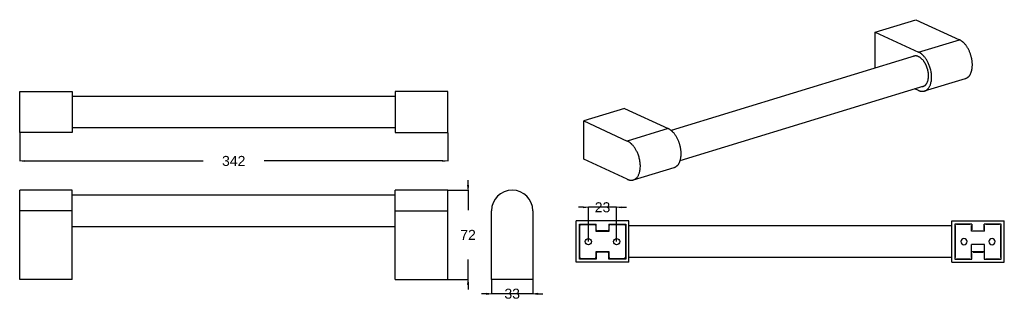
# Model space of a CAD drawing. Header units: inches. Extents: x -1626 to 2374, y 2161 to 2385.
# Tile 2 of 2: x 1588 to 2374, y 2161 to 2385. Entities that reach past the tile are written whole.
import ezdxf

# ---------------------------------------------------------------- set-up
doc = ezdxf.new("R2010")
doc.units = ezdxf.units.IN
doc.header["$LTSCALE"] = 1000
doc.header["$MEASUREMENT"] = 0
doc.header["$PDMODE"] = 1
doc.header["$PDSIZE"] = -2
doc.layers.get('0').update_dxf_attribs({"lineweight": 25})
doc.layers.get('Defpoints').update_dxf_attribs({"lineweight": 25})
doc.layers.add('1', color=255, linetype='Continuous', lineweight=25)
doc.styles.add('Arial', font='Arial')
doc.dimstyles.new('Standard-1', dxfattribs={"dimtxt": 8, "dimasz": 3.967285, "dimexe": 0.18, "dimexo": 0.0625, "dimgap": 0, "dimtad": 0, "dimdec": 4, "dimzin": 4, "dimdsep": 46, "dimtxsty": 'Arial', "dimblk": 'VW_FILLEDARROW', "dimblk1": 'VW_FILLEDARROW', "dimblk2": 'VW_FILLEDARROW', "dimcen": 0, "dimadec": 0, "dimazin": 0, "dimtfac": 1, "dimtdec": 4, "dimtix": 1, "dimtmove": 0, "dimatfit": 0, "dimldrblk": 'VW_FILLEDARROW', "dimfxl": 1, "dimfrac": 2, "dimtolj": 1, "dimtzin": 4, "dimarcsym": 0})

# ---------------------------------------------------------------- blocks, each defined once
blk = doc.blocks.new('VW_FILLEDARROW')
at = {"linetype": 'Continuous', "lineweight": 0, "transparency": 16777216}
blk.add_hatch(color=0, dxfattribs=at).paths.add_polyline_path([(-1, 0.12), (0, 0), (-1, -0.12)])
at = {"color": 0, "linetype": 'Continuous', "lineweight": 20, "transparency": 16777216, "flags": 128}
blk.add_lwpolyline([(-1, 0.12), (0, 0), (-1, -0.12)], close=True, dxfattribs=at)
blk = doc.blocks.new('*D1')
at = {"color": 0, "lineweight": -2}
for p, q in [((2038.1, 2234.93), (2034.14, 2234.93)), ((2042.07, 2207.57), (2042.07, 2235.11)), ((2064.57, 2234.93), (2042.07, 2234.93)), ((2064.57, 2207.57), (2064.57, 2235.11)), ((2068.54, 2234.93), (2072.51, 2234.93))]:
    blk.add_line(p, q, dxfattribs=at)
at = {"layer": 'Defpoints', "color": 0}
for p in [(2042.07, 2234.93), (2042.07, 2207.51), (2064.57, 2207.51)]:
    blk.add_point(p, dxfattribs=at)
at = {"color": 0, "lineweight": -2, "xscale": 3.96728515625, "yscale": 3.96728515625, "zscale": 3.96728515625}
blk.add_blockref('VW_FILLEDARROW', (2042.07, 2234.93), dxfattribs=at)
at = {"color": 0, "lineweight": -2, "xscale": 3.96728515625, "yscale": 3.96728515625, "zscale": 3.96728515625, "rotation": 180}
blk.add_blockref('VW_FILLEDARROW', (2064.57, 2234.93), dxfattribs=at)
at = {"color": 0, "insert": (2053.32, 2234.93), "char_height": 8, "attachment_point": 5, "style": 'Arial'}
blk.add_mtext('\\A1;23', dxfattribs=at)
blk = doc.blocks.new('*D2')
at = {"color": 0, "lineweight": -2}
for p, q in [((1964.67, 2177.07), (1964.67, 2165.61)), ((1997.67, 2177.07), (1997.67, 2165.61)), ((1960.7, 2165.79), (1956.74, 2165.79)), ((1997.67, 2165.79), (1964.67, 2165.79)), ((2001.64, 2165.79), (2005.6, 2165.79))]:
    blk.add_line(p, q, dxfattribs=at)
at = {"layer": 'Defpoints', "color": 0}
for p in [(1964.67, 2177.14), (1997.67, 2177.14), (1964.67, 2165.79)]:
    blk.add_point(p, dxfattribs=at)
at = {"color": 0, "lineweight": -2, "xscale": 3.96728515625, "yscale": 3.96728515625, "zscale": 3.96728515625}
blk.add_blockref('VW_FILLEDARROW', (1964.67, 2165.79), dxfattribs=at)
at = {"color": 0, "lineweight": -2, "xscale": 3.96728515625, "yscale": 3.96728515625, "zscale": 3.96728515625, "rotation": 180}
blk.add_blockref('VW_FILLEDARROW', (1997.67, 2165.79), dxfattribs=at)
at = {"color": 0, "insert": (1981.17, 2165.79), "char_height": 8, "attachment_point": 5, "style": 'Arial'}
blk.add_mtext('\\A1;33', dxfattribs=at)
blk = doc.blocks.new('*D3')
at = {"color": 0, "lineweight": -2}
for p, q in [((1945.91, 2252.6), (1945.91, 2256.57)), ((1929.76, 2248.64), (1946.09, 2248.64)), ((1945.91, 2248.64), (1945.91, 2232.53)), ((1945.91, 2177.14), (1945.91, 2193.25)), ((1929.76, 2177.14), (1946.09, 2177.14)), ((1945.91, 2173.17), (1945.91, 2169.2))]:
    blk.add_line(p, q, dxfattribs=at)
at = {"layer": 'Defpoints', "color": 0}
for p in [(1929.69, 2248.64), (1929.69, 2177.14), (1945.91, 2177.14)]:
    blk.add_point(p, dxfattribs=at)
at = {"color": 0, "lineweight": -2, "xscale": 3.96728515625, "yscale": 3.96728515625, "zscale": 3.96728515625}
for p, rotation in [((1945.91, 2248.64), 270), ((1945.91, 2177.14), 90)]:
    blk.add_blockref('VW_FILLEDARROW', p, dxfattribs=dict(at, rotation=rotation))
at = {"color": 0, "insert": (1945.91, 2212.89), "char_height": 8, "attachment_point": 5, "style": 'Arial'}
blk.add_mtext('\\A1;72', dxfattribs=at)
blk = doc.blocks.new('*D4')
at = {"color": 0, "lineweight": -2}
for p, q in [((1587.69, 2294.62), (1587.69, 2271.8)), ((1929.69, 2294.62), (1929.69, 2271.8)), ((1591.66, 2271.98), (1734.29, 2271.98)), ((1925.73, 2271.98), (1783.1, 2271.98))]:
    blk.add_line(p, q, dxfattribs=at)
at = {"layer": 'Defpoints', "color": 0}
for p in [(1587.69, 2294.68), (1929.69, 2294.68), (1587.69, 2271.98)]:
    blk.add_point(p, dxfattribs=at)
at = {"color": 0, "lineweight": -2, "xscale": 3.96728515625, "yscale": 3.96728515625, "zscale": 3.96728515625, "rotation": 180}
blk.add_blockref('VW_FILLEDARROW', (1587.69, 2271.98), dxfattribs=at)
at = {"color": 0, "lineweight": -2, "xscale": 3.96728515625, "yscale": 3.96728515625, "zscale": 3.96728515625}
blk.add_blockref('VW_FILLEDARROW', (1929.69, 2271.98), dxfattribs=at)
at = {"color": 0, "insert": (1758.69, 2271.98), "char_height": 8, "attachment_point": 5, "style": 'Arial'}
blk.add_mtext('\\A1;342', dxfattribs=at)

msp = doc.modelspace()

# ---------------------------------------------------------------- linework, layer by layer
at = {"layer": '1', "color": 7}
for p, q in [((2271.1, 2375.06), (2303.68, 2385.01)), ((2303.68, 2385.01), (2338.4, 2369)), ((2271.1, 2346.21), (2271.1, 2375.06)), ((2271.1, 2375.06), (2305.82, 2359.04)), ((2305.82, 2359.04), (2338.4, 2369)), ((2303.05, 2355.98), (2108.09, 2296.41)), ((2310.64, 2327.97), (2343.22, 2337.92)), ((2115.4, 2272.5), (2310.36, 2332.07)), ((2305.82, 2328.46), (2302.92, 2329.79)), ((1587.69, 2327.68), (1629.69, 2327.68)), ((1587.69, 2294.68), (1587.69, 2327.68)), ((1629.69, 2327.68), (1629.69, 2294.68)), ((1887.69, 2323.68), (1629.7, 2323.68)), ((1929.69, 2327.68), (1887.69, 2327.68)), ((1887.69, 2327.68), (1887.69, 2294.68)), ((1929.69, 2294.68), (1929.69, 2327.68)), ((2071, 2313.92), (2038.42, 2303.97)), ((2071, 2313.92), (2105.71, 2297.9)), ((1629.7, 2298.68), (1887.69, 2298.68)), ((2038.42, 2273.38), (2038.42, 2303.97)), ((2038.42, 2303.97), (2073.14, 2287.95)), ((2105.71, 2297.9), (2073.14, 2287.95)), ((1629.69, 2294.68), (1587.69, 2294.68)), ((1887.69, 2294.68), (1929.69, 2294.68)), ((2073.14, 2257.37), (2038.42, 2273.38)), ((2077.96, 2256.88), (2110.54, 2266.83)), ((1629.69, 2248.64), (1587.69, 2248.64)), ((1587.69, 2232.14), (1587.69, 2248.64)), ((1629.69, 2232.14), (1629.69, 2248.64)), ((1887.69, 2244.64), (1629.7, 2244.64)), ((1929.69, 2248.64), (1887.69, 2248.64)), ((1887.69, 2232.14), (1887.69, 2248.64)), ((1929.69, 2232.14), (1929.69, 2248.64)), ((1629.69, 2232.14), (1587.69, 2232.14)), ((1587.69, 2177.14), (1587.69, 2232.14)), ((1629.69, 2177.14), (1629.69, 2232.14)), ((1887.69, 2232.14), (1929.69, 2232.14)), ((1887.69, 2177.14), (1887.69, 2232.14)), ((1929.69, 2177.14), (1929.69, 2232.14)), ((1964.67, 2177.14), (1964.67, 2232.14)), ((1997.67, 2232.14), (1997.67, 2177.14)), ((1629.7, 2219.64), (1887.69, 2219.64)), ((2074.32, 2224.01), (2032.32, 2224.01)), ((2032.32, 2191.01), (2032.32, 2224.01)), ((2034.82, 2193.51), (2034.82, 2221.51)), ((2034.82, 2221.51), (2048.32, 2221.51)), ((2035.07, 2194.76), (2035.07, 2220.26)), ((2036.07, 2221.26), (2047.07, 2221.26)), ((2048.07, 2220.26), (2048.07, 2215.76)), ((2048.32, 2217.01), (2048.32, 2221.51)), ((2058.32, 2221.51), (2071.82, 2221.51)), ((2058.32, 2221.51), (2058.32, 2217.01)), ((2058.57, 2215.76), (2058.57, 2220.26)), ((2059.57, 2221.26), (2070.57, 2221.26)), ((2071.57, 2220.26), (2071.57, 2194.76)), ((2071.82, 2221.51), (2071.82, 2193.51)), ((2074.32, 2191.01), (2074.32, 2224.01)), ((2332.32, 2220.01), (2074.32, 2220.01)), ((2332.32, 2191.01), (2332.32, 2224.01)), ((2332.32, 2224.01), (2374.32, 2224.01)), ((2334.82, 2221.51), (2334.82, 2193.51)), ((2348.32, 2221.51), (2334.82, 2221.51)), ((2335.07, 2220.26), (2335.07, 2194.76)), ((2347.07, 2221.26), (2336.07, 2221.26)), ((2348.07, 2215.76), (2348.07, 2220.26)), ((2348.32, 2221.51), (2348.32, 2217.01)), ((2371.82, 2221.51), (2358.32, 2221.51)), ((2358.32, 2217.01), (2358.32, 2221.51)), ((2358.57, 2215.76), (2358.57, 2220.26)), ((2370.57, 2221.26), (2359.57, 2221.26)), ((2371.57, 2194.76), (2371.57, 2220.26)), ((2371.82, 2193.51), (2371.82, 2221.51)), ((2374.32, 2191.01), (2374.32, 2224.01)), ((2048.07, 2215.76), (2058.57, 2215.76)), ((2057.32, 2216.01), (2049.32, 2216.01)), ((2358.57, 2215.76), (2348.07, 2215.76)), ((2349.32, 2216.01), (2357.32, 2216.01)), ((2358.57, 2205.26), (2348.07, 2205.26)), ((2348.07, 2194.76), (2348.07, 2205.26)), ((2358.57, 2194.76), (2358.57, 2205.26)), ((2048.07, 2199.26), (2048.07, 2194.76)), ((2058.57, 2199.26), (2048.07, 2199.26)), ((2048.32, 2198.01), (2048.32, 2193.51)), ((2057.32, 2199.01), (2049.32, 2199.01)), ((2058.32, 2193.51), (2058.32, 2198.01)), ((2058.57, 2194.76), (2058.57, 2199.26)), ((2074.32, 2195.01), (2332.32, 2195.01)), ((2358.57, 2199.26), (2348.07, 2199.26)), ((2348.32, 2193.51), (2348.32, 2198.01)), ((2349.32, 2199.01), (2357.32, 2199.01)), ((2358.32, 2198.01), (2358.32, 2193.51)), ((2074.32, 2191.01), (2032.32, 2191.01)), ((2048.32, 2193.51), (2034.82, 2193.51)), ((2047.07, 2193.76), (2036.07, 2193.76)), ((2071.82, 2193.51), (2058.32, 2193.51)), ((2070.57, 2193.76), (2059.57, 2193.76)), ((2332.32, 2191.01), (2374.32, 2191.01)), ((2334.82, 2193.51), (2348.32, 2193.51)), ((2336.07, 2193.76), (2347.07, 2193.76)), ((2358.32, 2193.51), (2371.82, 2193.51)), ((2359.57, 2193.76), (2370.57, 2193.76)), ((1629.69, 2177.14), (1587.69, 2177.14)), ((1887.69, 2177.14), (1929.69, 2177.14)), ((1997.67, 2177.14), (1964.67, 2177.14))]:
    msp.add_line(p, q, dxfattribs=at)
for centre in [(2042.07, 2207.51), (2064.57, 2207.51)]:
    msp.add_circle(centre, 2.5, dxfattribs=at)
at = {"layer": '1', "color": 7, "extrusion": (0, 0, -1)}
for centre in [(-2342.07, 2207.51), (-2364.57, 2207.51)]:
    msp.add_circle(centre, 2.5, dxfattribs=at)
at = {"layer": '1', "color": 7}
for centre, radius, start, end in [((1981.17, 2232.14), 16.5, 0, 180), ((2036.07, 2220.26), 1, 90, 180), ((2047.07, 2220.26), 1, 0, 90), ((2059.57, 2220.26), 1, 90, 180), ((2070.57, 2220.26), 1, 0, 90), ((2049.32, 2217.01), 1, 180, 270), ((2057.32, 2217.01), 1, 270, 0), ((2036.07, 2194.76), 1, 180, 270), ((2047.07, 2194.76), 1, 270, 0), ((2049.32, 2198.01), 1, 90, 180), ((2057.32, 2198.01), 1, 0, 90), ((2059.57, 2194.76), 1, 180, 270), ((2070.57, 2194.76), 1, 270, 0)]:
    msp.add_arc(centre, radius, start, end, dxfattribs=at)
for points in [[(2343.22, 2337.92), (2344.34, 2338.27), (2347.27, 2340.68), (2348.88, 2346.54), (2348.71, 2352.66), (2346.96, 2358.95), (2343.44, 2365.32), (2339.66, 2368.41), (2338.4, 2369)], [(2309.5, 2331.7), (2310.14, 2331.9), (2312.02, 2333.17), (2313.66, 2336.91), (2313.84, 2341.93), (2313, 2345.58), (2312.25, 2347.74), (2310.68, 2351.08), (2307.51, 2354.67), (2304.04, 2356.21), (2301.88, 2355.77), (2301.28, 2355.43)], [(2305.82, 2328.46), (2306.47, 2328.16), (2308.68, 2327.53), (2312.11, 2328.27), (2315.23, 2331.91), (2316.57, 2338.79), (2315.23, 2346.91), (2312.11, 2353.43), (2308.68, 2357.34), (2306.47, 2358.74), (2305.82, 2359.04)], [(2308.59, 2331.53), (2308.82, 2331.54), (2309.28, 2331.63), (2309.5, 2331.7)], [(2110.54, 2266.83), (2111.66, 2267.17), (2114.58, 2269.59), (2116.2, 2275.45), (2116.03, 2281.57), (2114.28, 2287.86), (2110.76, 2294.23), (2106.98, 2297.32), (2105.71, 2297.9)], [(2073.14, 2257.37), (2073.79, 2257.07), (2075.99, 2256.43), (2079.43, 2257.18), (2082.55, 2260.82), (2083.89, 2267.7), (2082.55, 2275.82), (2079.43, 2282.34), (2075.99, 2286.25), (2073.79, 2287.65), (2073.14, 2287.95)]]:
    msp.add_open_spline(points, degree=2, dxfattribs=at)

# ---------------------------------------------------------------- dimensions: what is measured, and where the dimension line sits
at = {"color": 7}
for base, p1, p2, picture, middle in [((1587.69, 2271.98), (1929.69, 2294.68), (1587.69, 2294.68), '*D4', (1758.69, 2271.98)), ((2042.07152159, 2234.93385032), (2064.57152159, 2207.5104286), (2042.07152159, 2207.5104286), '*D1', (2053.32152159, 2234.93385032)), ((1964.67, 2165.79), (1997.67, 2177.14), (1964.67, 2177.14), '*D2', (1981.17, 2165.79))]:
    dim = msp.add_linear_dim(base=base, p1=p1, p2=p2, dimstyle='Standard-1', override={"dimgap": 15.625, "dimtih": 1, "dimtoh": 1, "dimdec": 0, "dimpost": '<>', "dimtxsty": 'Arial'}, dxfattribs=at)
    dim.commit()
    dim.dimension.update_dxf_attribs({"geometry": picture, "text_midpoint": middle})
dim = msp.add_linear_dim(base=(1945.90937439, 2177.13621377), p1=(1929.69357268, 2248.63621377), p2=(1929.69357268, 2177.13621377), angle=270, dimstyle='Standard-1', override={"dimgap": 15.625, "dimtih": 1, "dimtoh": 1, "dimdec": 0, "dimpost": '<>', "dimtxsty": 'Arial'}, dxfattribs=at)
dim.commit()
dim.dimension.update_dxf_attribs({"geometry": '*D3', "text_midpoint": (1945.90937439, 2212.88621377)})

doc.saveas('drawing.dxf')
